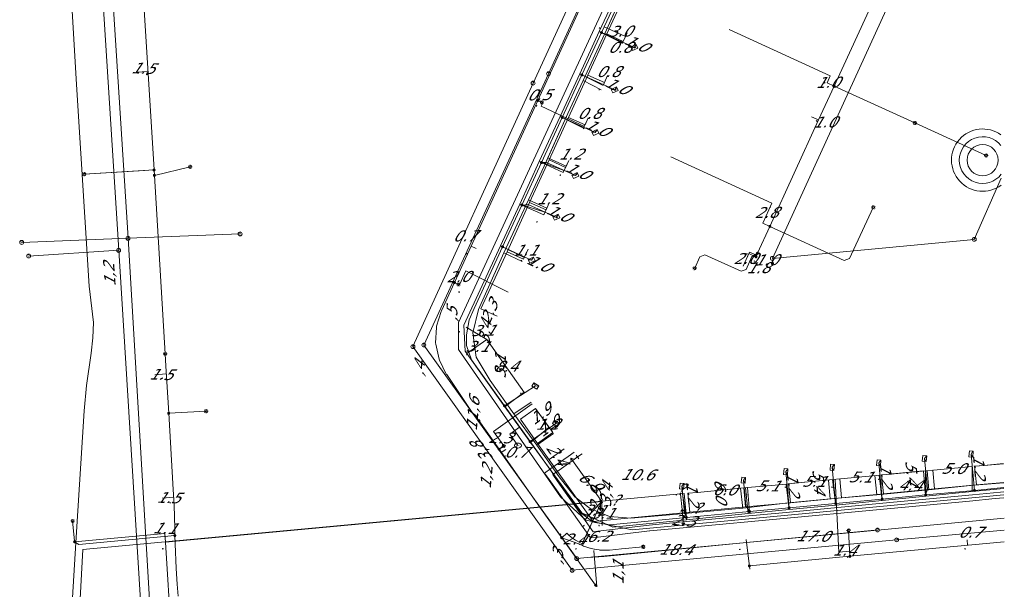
# Model space of a CAD drawing. Header units: metres. Extents: x 124576 to 133557, y 395865 to 402386.
# Tile 174 of 256: x 126552 to 126678, y 400227 to 400300. Entities that reach past the tile are written whole.
import ezdxf
from ezdxf.enums import TextEntityAlignment as Align

# ---------------------------------------------------------------- set-up
doc = ezdxf.new("R2010")
doc.units = ezdxf.units.M
doc.header["$MEASUREMENT"] = 0
for name, color, linetype, lineweight, true_color in [('LG_Datatransport_KPN_BV', 3, 'Continuous', 13, 0x00ff00), ('LG_Datatransport_Reggefiber_Operator_BV', 3, 'Continuous', 13, 0x00ff00), ('LG_Datatransport_Ziggo_BV', 3, 'Continuous', 13, 0x00ff00), ('LG_Laag_Spanning_Enexis_Netbeheer_BV', 7, 'Continuous', 13, 0x960000), ('LG_Riool_Vrij_Verval_Gemeente_Tilburg_Ruimtelijke_Uitvoering', 7, 'Continuous', 13, 0xca00a0), ('LG_unet-4_Brabant_Water', 5, 'Continuous', 13, 0x0000ff), ('LG_warmte_Ennatuurlijk_BV', 7, 'Continuous', 13, 0x008080), ('MV_Datatransport_lijn', 3, 'Continuous', 0, 0x00ff00), ('MV_warmte_lijn', 7, 'Continuous', 0, 0x008080)]:
    doc.layers.add(name, color=color, linetype=linetype, lineweight=lineweight, true_color=true_color)
for name, color, linetype, lineweight in [('LG_Laag_Spanning_P_Enexis_Netbeheer_BV', 7, 'Continuous', 0), ('LG_Laag_Spanning_P_Gemeente_Tilburg_Ruimtelijke_Uitvoering', 7, 'Continuous', 0), ('LG_overig_P_Gemeente_Tilburg_Ruimtelijke_Uitvoering', 7, 'Continuous', 0), ('LG_Riool_Vrij_Verval_P_Gemeente_Tilburg_Ruimtelijke_Uitvoering', 7, 'Continuous', 0), ('LG_unet-4_P_Brabant_Water', 7, 'Continuous', 0), ('MV_Datatransport', 7, 'Continuous', 0), ('MV_Laag_Spanning', 7, 'Continuous', 0), ('MV_Laag_Spanning_lijn', 7, 'Continuous', 0), ('MV_Laag_Spanning_pijl', 7, 'Continuous', 0), ('MV_unet-4', 7, 'Continuous', 0), ('MV_warmte', 7, 'Continuous', 0)]:
    doc.layers.add(name, color=color, linetype=linetype, lineweight=lineweight)
doc.styles.add('Klic_Annotatie', font='verdanai.ttf', dxfattribs={"oblique": 20, "height": 1.4})
doc.styles.add('Style-Arial', font='arial.ttf')

# ---------------------------------------------------------------- blocks, each defined once
blk = doc.blocks.new('Mof')
at = {"layer": 'LG_Laag_Spanning_P_Enexis_Netbeheer_BV'}
h = blk.add_hatch(color=256, dxfattribs=at)
edge = h.paths.add_edge_path()
edge.add_arc((0, 0), 2, 0, 360)
blk = doc.blocks.new('DeliveryPoint')
at = {"layer": 'LG_Laag_Spanning_P_Enexis_Netbeheer_BV', "flags": 128}
blk.add_lwpolyline([(-3.7, -2.5), (3.8, -2.5), (3.8, 2.5), (-3.7, 2.5), (-3.7, -2.5)], close=True, dxfattribs=at)
blk.add_lwpolyline([(-3.7, 2.5), (-3.7, 2.2), (0, 0), (3.8, 2.2)], dxfattribs=at)
blk = doc.blocks.new('Streetlight')
at = {"layer": 'LG_Laag_Spanning_P_Enexis_Netbeheer_BV'}
for p, q in [((-1.8, 1.8), (-1.1, 1.1)), ((0, 2.5), (0, 1.5)), ((1.8, 1.8), (1.1, 1.1)), ((-1.1, -1.1), (-1.8, -1.8)), ((0, -1.5), (0, -2.5)), ((1.1, -1.1), (1.8, -1.8))]:
    blk.add_line(p, q, dxfattribs=at)
at = {"layer": 'LG_Laag_Spanning_P_Enexis_Netbeheer_BV', "flags": 128}
for points in [[(-2.5, 0), (-1.5, 0)], [(1.5, 0), (2.5, 0)]]:
    blk.add_lwpolyline(points, dxfattribs=at)
at = {"layer": 'LG_Laag_Spanning_P_Enexis_Netbeheer_BV'}
blk.add_circle((0, 0), 1.5, dxfattribs=at)
blk = doc.blocks.new('m_pijl')
at = {"layer": 'MV_Laag_Spanning_pijl'}
blk.add_hatch(color=7, dxfattribs=at).paths.add_polyline_path([(-1, -0.3), (-1, 0), (-1, 0.3), (0, 0)])
at = {"layer": 'MV_Laag_Spanning_pijl', "flags": 128}
blk.add_lwpolyline([(-1, 0), (-1, 0.3), (0, 0), (-1, -0.3), (-1, 0)], close=True, dxfattribs=at)
blk = doc.blocks.new('FireHydrant')
at = {"layer": 'LG_unet-4_P_Brabant_Water'}
blk.add_ellipse((0, 0), major_axis=(4.45, 0), ratio=0.727642, dxfattribs=at)
at = {"layer": 'LG_unet-4_P_Brabant_Water', "style": 'Style-Arial'}
blk.add_text('BK', height=2.5, dxfattribs=at).set_placement((0, 0), align=Align.MIDDLE_CENTER)
blk = doc.blocks.new('Afsluiter_2')
at = {"layer": 'LG_unet-4_P_Brabant_Water'}
blk.add_line((0, -2.5), (0, 2.5), dxfattribs=at)
blk.add_solid([(-0.25, 2.5), (0.25, 2.5), (-0.25, -2.5), (0.25, -2.5)], dxfattribs=at)
blk = doc.blocks.new('Onbekend_2')
at = {"layer": 'LG_Riool_Vrij_Verval_P_Gemeente_Tilburg_Ruimtelijke_Uitvoering'}
blk.add_hatch(color=256, dxfattribs=at).paths.add_polyline_path([(-0.3, -1.1, -0.262633), (0.2, 0.2), (0.6, 0.5, 0.379827), (0.7, 1.3), (0.7, 1.3, 0.228508), (0, 1.5), (0, 1.5, 0.459053), (-0.8, 0.8), (-1.3, 0.9, -0.414214), (-0.1, 2, -0.243799), (1.1, 1.5, -0.379827), (0.9, 0.1), (0.5, -0.2, 0.262633), (0.2, -1.1), (-0.2, -1.1)])
blk.add_circle((0, 0), 2.5, dxfattribs=at)
at = {"layer": 'LG_Riool_Vrij_Verval_P_Gemeente_Tilburg_Ruimtelijke_Uitvoering', "extrusion": (0, 0, -1)}
blk.add_solid([(0.3, -2.1), (-0.2, -2.1), (0.3, -1.5), (-0.2, -1.5)], dxfattribs=at)
blk = doc.blocks.new('Onbekend_1')
at = {"layer": 'LG_overig_P_Gemeente_Tilburg_Ruimtelijke_Uitvoering'}
blk.add_hatch(color=256, dxfattribs=at).paths.add_polyline_path([(-0.3, -1.1, -0.262633), (0.2, 0.2), (0.6, 0.5, 0.379827), (0.7, 1.3), (0.7, 1.3, 0.228508), (0, 1.5), (0, 1.5, 0.459053), (-0.8, 0.8), (-1.3, 0.9, -0.414214), (-0.1, 2, -0.243799), (1.1, 1.5, -0.379827), (0.9, 0.1), (0.5, -0.2, 0.262633), (0.2, -1.1), (-0.2, -1.1)])
blk.add_circle((0, 0), 2.5, dxfattribs=at)
at = {"layer": 'LG_overig_P_Gemeente_Tilburg_Ruimtelijke_Uitvoering', "extrusion": (0, 0, -1)}
blk.add_solid([(0.3, -2.1), (-0.2, -2.1), (0.3, -1.5), (-0.2, -1.5)], dxfattribs=at)

msp = doc.modelspace()

# ---------------------------------------------------------------- linework, layer by layer
at = {"layer": 'LG_Datatransport_KPN_BV', "flags": 128}
for points in [[(126558.09, 400220.87), (126558.84, 400233.57), (126559.87, 400249.8), (126560.19, 400253.04), (126560.8, 400257.22), (126560.98, 400259.19), (126561.07, 400261.14), (126560.54, 400265.8), (126558.91, 400291.71), (126556.51, 400332.52), (126552.29, 400401.55)], [(126677.98, 400239), (126630.25, 400234.53), (126624.32, 400235.77), (126621.06, 400238.76), (126607.96, 400257.67), (126607.96, 400261.15), (126635.6, 400321.02), (126635.25, 400329.67), (126622.76, 400347.24)]]:
    msp.add_lwpolyline(points, dxfattribs=at)
at = {"layer": 'LG_Datatransport_Reggefiber_Operator_BV'}
for p, q in [((126626.73, 400298.25), (126628.89, 400303.01)), ((126623.96, 400292.24), (126626.73, 400298.25)), ((126626.73, 400298.25), (126629.01, 400297.06)), ((126622, 400287.97), (126623.96, 400292.24)), ((126623.96, 400292.24), (126626.26, 400291.04)), ((126619.42, 400282.29), (126622, 400287.97)), ((126618.95, 400281.24), (126619.42, 400282.29)), ((126619.42, 400282.29), (126621.76, 400281.22)), ((126616.94, 400276.91), (126618.95, 400281.24)), ((126613.77, 400270.08), (126616.94, 400276.91)), ((126616.94, 400276.91), (126619.29, 400275.82)), ((126613.77, 400270.08), (126616.14, 400268.97)), ((126615.06, 400249.41), (126617.28, 400250.92)), ((126617.28, 400250.92), (126617.3, 400250.9)), ((126615.06, 400249.41), (126617.99, 400245.4)), ((126617.99, 400245.4), (126620.14, 400246.87)), ((126668.14, 400242.1), (126668.36, 400239.67)), ((126655.48, 400240.91), (126655.69, 400238.49)), ((126661.4, 400241.5), (126661.43, 400241.48)), ((126661.43, 400241.48), (126661.65, 400239)), ((126673.71, 400240.19), (126677.97, 400240.55)), ((126644.16, 400239.85), (126644.44, 400237.31)), ((126655.69, 400238.49), (126661.65, 400239)), ((126661.65, 400239), (126668.36, 400239.67)), ((126668.36, 400239.67), (126673.71, 400240.19)), ((126644.44, 400237.31), (126650.32, 400238)), ((126650.32, 400238), (126655.69, 400238.49)), ((126635.6, 400236.5), (126635.6, 400236.48)), ((126635.6, 400236.48), (126635.62, 400236.48)), ((126635.62, 400236.48), (126644.44, 400237.31))]:
    msp.add_line(p, q, dxfattribs=at)
at = {"layer": 'LG_Datatransport_Reggefiber_Operator_BV', "flags": 128}
for points in [[(126628.89, 400303.01), (126626.73, 400298.25), (126623.96, 400292.24), (126622, 400287.97), (126618.95, 400281.24), (126616.94, 400276.91), (126613.77, 400270.08), (126610.52, 400262.8), (126609.8, 400259.82), (126610.23, 400256.7), (126612.01, 400253.7), (126615.06, 400249.41), (126617.99, 400245.4), (126620.87, 400241.33), (126622.9, 400238.74), (126624.84, 400237.24), (126627.33, 400236.24), (126630.07, 400236.02), (126635.62, 400236.48), (126644.44, 400237.31), (126650.32, 400238), (126655.69, 400238.49), (126661.65, 400239), (126668.36, 400239.67), (126673.71, 400240.19), (126677.97, 400240.55)], [(126613.77, 400270.08), (126610.52, 400262.8), (126609.8, 400259.82), (126610.23, 400256.7), (126612.01, 400253.7), (126615.06, 400249.41)], [(126617.99, 400245.4), (126620.87, 400241.33), (126622.9, 400238.74), (126624.84, 400237.24), (126627.33, 400236.24), (126630.07, 400236.02), (126635.6, 400236.48)]]:
    msp.add_lwpolyline(points, dxfattribs=at)
at = {"layer": 'LG_Datatransport_Ziggo_BV'}
for p, q in [((126626.99, 400298.2), (126629.57, 400303.84)), ((126624.57, 400292.93), (126626.99, 400298.2)), ((126629.1, 400297.23), (126626.99, 400298.2)), ((126622.08, 400287.48), (126624.57, 400292.93)), ((126626.68, 400291.97), (126624.57, 400292.93)), ((126619.58, 400282.02), (126622.08, 400287.48)), ((126624.2, 400286.51), (126622.08, 400287.48)), ((126617.08, 400276.57), (126619.58, 400282.02)), ((126621.68, 400281.06), (126619.58, 400282.02)), ((126619.19, 400275.6), (126617.08, 400276.57)), ((126620.05, 400247.01), (126618.1, 400245.62)), ((126662.27, 400241.56), (126662.51, 400239.14)), ((126668.85, 400242.17), (126669.08, 400239.76)), ((126674.22, 400242.68), (126674.45, 400240.28)), ((126650.34, 400240.42), (126650.57, 400238)), ((126656.91, 400241.05), (126657.14, 400238.62)), ((126674.45, 400240.28), (126669.08, 400239.76)), ((126677.97, 400240.61), (126674.45, 400240.28)), ((126637.42, 400239.21), (126637.65, 400236.77)), ((126644.59, 400239.9), (126644.82, 400237.45)), ((126662.51, 400239.14), (126657.14, 400238.62)), ((126669.08, 400239.76), (126662.51, 400239.14)), ((126650.57, 400238), (126644.82, 400237.45)), ((126657.14, 400238.62), (126650.57, 400238)), ((126644.82, 400237.45), (126637.65, 400236.77))]:
    msp.add_line(p, q, dxfattribs=at)
at = {"layer": 'LG_Datatransport_Ziggo_BV', "flags": 128}
for points in [[(126616.28, 400269.27), (126614.18, 400270.23), (126617.08, 400276.57), (126619.58, 400282.02), (126622.08, 400287.48), (126624.57, 400292.93), (126626.99, 400298.2), (126629.57, 400303.84), (126632.07, 400309.3), (126634.56, 400314.75), (126637.06, 400320.2), (126638.49, 400323.33), (126638.95, 400323.12)], [(126619.19, 400275.6), (126617.08, 400276.57), (126619.58, 400282.02), (126622.08, 400287.48), (126624.57, 400292.93), (126626.99, 400298.2), (126629.57, 400303.84), (126632.07, 400309.3), (126634.56, 400314.75), (126637.06, 400320.2), (126638.49, 400323.33), (126638.95, 400323.12)], [(126621.68, 400281.06), (126619.58, 400282.02), (126622.08, 400287.48), (126624.57, 400292.93), (126626.99, 400298.2), (126629.57, 400303.84), (126632.07, 400309.3), (126634.56, 400314.75), (126637.06, 400320.2), (126638.49, 400323.33), (126638.95, 400323.12)], [(126624.2, 400286.51), (126622.08, 400287.48), (126624.57, 400292.93), (126626.99, 400298.2), (126629.57, 400303.84), (126632.07, 400309.3), (126634.56, 400314.75), (126637.06, 400320.2), (126638.49, 400323.33), (126638.95, 400323.12)], [(126626.68, 400291.97), (126624.57, 400292.93), (126626.99, 400298.2), (126629.57, 400303.84), (126632.07, 400309.3), (126634.56, 400314.75), (126637.06, 400320.2), (126638.49, 400323.33), (126638.95, 400323.12)], [(126629.1, 400297.23), (126626.99, 400298.2), (126629.57, 400303.84), (126632.07, 400309.3), (126634.56, 400314.75), (126637.06, 400320.2), (126638.49, 400323.33), (126638.95, 400323.12)], [(126616.28, 400269.27), (126614.18, 400270.23), (126617.08, 400276.57)], [(126617.86, 400250.11), (126615.9, 400248.72), (126618.1, 400245.62)], [(126617.86, 400250.11), (126615.9, 400248.72), (126618.1, 400245.62), (126625.23, 400235.58), (126637.65, 400236.77), (126644.82, 400237.45), (126650.57, 400238), (126657.14, 400238.62), (126662.51, 400239.14), (126669.08, 400239.76), (126674.45, 400240.28), (126677.97, 400240.61)], [(126620.05, 400247.01), (126618.1, 400245.62), (126625.23, 400235.58), (126637.65, 400236.77), (126644.82, 400237.45), (126650.57, 400238), (126657.14, 400238.62), (126662.51, 400239.14), (126669.08, 400239.76), (126674.45, 400240.28), (126677.97, 400240.61)], [(126637.65, 400236.77), (126625.23, 400235.58), (126618.1, 400245.62)], [(126662.27, 400241.56), (126662.51, 400239.14), (126669.08, 400239.76), (126674.45, 400240.28), (126677.97, 400240.61)], [(126668.85, 400242.17), (126669.08, 400239.76), (126674.45, 400240.28), (126677.97, 400240.61)], [(126674.22, 400242.68), (126674.45, 400240.28), (126677.97, 400240.61)], [(126637.42, 400239.21), (126637.65, 400236.77), (126644.82, 400237.45), (126650.57, 400238), (126657.14, 400238.62), (126662.51, 400239.14), (126669.08, 400239.76), (126674.45, 400240.28), (126677.97, 400240.61)], [(126644.59, 400239.9), (126644.82, 400237.45), (126650.57, 400238), (126657.14, 400238.62), (126662.51, 400239.14), (126669.08, 400239.76), (126674.45, 400240.28), (126677.97, 400240.61)], [(126650.34, 400240.42), (126650.57, 400238), (126657.14, 400238.62), (126662.51, 400239.14), (126669.08, 400239.76), (126674.45, 400240.28), (126677.97, 400240.61)], [(126656.91, 400241.05), (126657.14, 400238.62), (126662.51, 400239.14), (126669.08, 400239.76), (126674.45, 400240.28), (126677.97, 400240.61)]]:
    msp.add_lwpolyline(points, dxfattribs=at)
at = {"layer": 'LG_Laag_Spanning_Enexis_Netbeheer_BV'}
for p, q in [((126626.32, 400298.38), (126630.51, 400296.46)), ((126623.8, 400292.94), (126628.01, 400291.01)), ((126656.18, 400291.5), (126666.54, 400286.77)), ((126656.18, 400291.5), (126666.54, 400286.77)), ((126618.13, 400289.66), (126618.65, 400289.42)), ((126621.28, 400287.48), (126625.52, 400285.54)), ((126666.54, 400286.77), (126675.7, 400282.58)), ((126666.54, 400286.77), (126675.7, 400282.58)), ((126568.86, 400280.73), (126559.9, 400280.19)), ((126568.9, 400280.04), (126573.49, 400281.13)), ((126560.62, 400280.23), (126567.65, 400280.66)), ((126613.61, 400270.87), (126617.33, 400269.16)), ((126607.43, 400266.28), (126607.94, 400266.03)), ((126613.86, 400250.44), (126617.82, 400252.99)), ((126570.74, 400249.48), (126575.54, 400249.76)), ((126617.15, 400245.84), (126620.45, 400248.17)), ((126613.16, 400244.86), (126613.76, 400245.28)), ((126674.2, 400239.58), (126673.76, 400244.25)), ((126662.35, 400238.46), (126661.91, 400243.13)), ((126650.4, 400237.34), (126649.97, 400241.99)), ((126656.38, 400237.9), (126655.94, 400242.55)), ((126658.21, 400231.11), (126658.04, 400234.42))]:
    msp.add_line(p, q, dxfattribs=at)
at = {"layer": 'LG_Laag_Spanning_Enexis_Netbeheer_BV', "flags": 128}
for points in [[(126656.18, 400291.5), (126664.3, 400309.24), (126666.74, 400314.58), (126666.45, 400315.38), (126666.09, 400315.54), (126663.99, 400316.49), (126661.96, 400317.42), (126661.01, 400318.84), (126660.72, 400327.72)], [(126656.18, 400291.5), (126664.3, 400309.24), (126666.74, 400314.58), (126666.45, 400315.38), (126666.09, 400315.54), (126663.99, 400316.49), (126661.96, 400317.42), (126661.01, 400318.84), (126660.72, 400327.72)], [(126626.97, 400308.97), (126618.13, 400289.66), (126609.56, 400270.94), (126607.43, 400266.28), (126605.76, 400262.64), (126605.73, 400262.57), (126605.14, 400260.67), (126605.11, 400260.52), (126605.02, 400258.54), (126605.04, 400258.38), (126605.45, 400256.44), (126605.5, 400256.29), (126606.39, 400254.51), (126606.44, 400254.45), (126609.81, 400249.45), (126610.57, 400248.54)], [(126626.97, 400308.97), (126618.13, 400289.66), (126609.56, 400270.94), (126607.43, 400266.28), (126605.76, 400262.64), (126605.73, 400262.57), (126605.14, 400260.67), (126605.11, 400260.52), (126605.02, 400258.54), (126605.04, 400258.38), (126605.45, 400256.44), (126605.5, 400256.29), (126606.39, 400254.51), (126606.44, 400254.45), (126609.81, 400249.45), (126610.57, 400248.54)], [(126677.98, 400239.94), (126674.2, 400239.58), (126667.93, 400238.99), (126662.35, 400238.46), (126656.38, 400237.9), (126650.4, 400237.34), (126645.33, 400236.86), (126637.21, 400236.1), (126627.39, 400235.17), (126625.46, 400235.44), (126625.2, 400235.54), (126623.68, 400236.71), (126617.15, 400245.84), (126613.86, 400250.44), (126609.62, 400256.36), (126609, 400258.18), (126608.96, 400259.56), (126609.31, 400261.48), (126609.96, 400262.96), (126613.61, 400270.87), (126616.09, 400276.23), (126618.6, 400281.68), (126621.28, 400287.48), (126623.8, 400292.94), (126626.32, 400298.38), (126626.65, 400299.11), (126628.92, 400304.01)], [(126677.98, 400239.94), (126674.2, 400239.58), (126667.93, 400238.99), (126662.35, 400238.46), (126656.38, 400237.9), (126650.4, 400237.34), (126645.33, 400236.86), (126637.21, 400236.1), (126627.39, 400235.17), (126625.46, 400235.44), (126625.2, 400235.54), (126623.68, 400236.71), (126617.15, 400245.84), (126613.86, 400250.44), (126609.62, 400256.36), (126609, 400258.18), (126608.96, 400259.56), (126609.31, 400261.48), (126609.96, 400262.96), (126613.61, 400270.87), (126616.09, 400276.23), (126618.6, 400281.68), (126621.28, 400287.48), (126623.8, 400292.94), (126626.32, 400298.38), (126626.65, 400299.11), (126628.92, 400304.01)], [(126570.29, 400257.11), (126568.9, 400280.04), (126568.86, 400280.73), (126567.48, 400303.42)], [(126570.29, 400257.11), (126568.9, 400280.04), (126568.86, 400280.73), (126567.48, 400303.42)], [(126646.15, 400269.59), (126646.23, 400269.77), (126646.28, 400269.87), (126646.35, 400270.04), (126647.94, 400273.49), (126654.19, 400287.16), (126656.18, 400291.5)], [(126646.15, 400269.59), (126646.23, 400269.77), (126646.28, 400269.87), (126646.35, 400270.04), (126647.94, 400273.49), (126654.19, 400287.16), (126656.18, 400291.5)], [(126618.6, 400281.68), (126619.25, 400281.71), (126622.96, 400280.01)], [(126616.09, 400276.23), (126616.9, 400276.3), (126620.51, 400274.65)], [(126647.94, 400273.49), (126657.48, 400269.12), (126658.15, 400269.37), (126661.21, 400275.93)], [(126646.35, 400270.04), (126645.62, 400269.62), (126644.9, 400267.97), (126644.24, 400267.72), (126639.6, 400269.84), (126638.94, 400269.59), (126638.29, 400268.12)], [(126571.96, 400225.99), (126571.84, 400227.53), (126571.71, 400229.53), (126571.57, 400232.7), (126571.53, 400233.77), (126571.51, 400234.7), (126571.43, 400237.7), (126571.3, 400239.69), (126570.74, 400249.48), (126570.5, 400253.53), (126570.39, 400255.52), (126570.29, 400257.11)], [(126571.96, 400225.99), (126571.84, 400227.53), (126571.71, 400229.53), (126571.57, 400232.7), (126571.53, 400233.77), (126571.51, 400234.7), (126571.43, 400237.7), (126571.3, 400239.69), (126570.74, 400249.48), (126570.5, 400253.53), (126570.39, 400255.52), (126570.29, 400257.11)], [(126610.57, 400248.54), (126613.16, 400244.86), (126618.4, 400237.42), (126619.56, 400235.79), (126621.2, 400233.5), (126625.56, 400227.41)], [(126610.57, 400248.54), (126613.16, 400244.86), (126618.4, 400237.42), (126619.56, 400235.79), (126621.2, 400233.5), (126625.56, 400227.41)], [(126667.93, 400238.99), (126668.16, 400239.75), (126667.79, 400243.68)], [(126645.33, 400236.86), (126644.85, 400237.6), (126644.54, 400240.89)], [(126637.21, 400236.1), (126636.95, 400236.7), (126636.62, 400240.13)], [(126558.66, 400232.97), (126558.65, 400233.07), (126558.41, 400235.65)], [(126571.53, 400233.77), (126559.19, 400232.62), (126558.66, 400232.97)], [(126621.2, 400233.5), (126623.4, 400232.7), (126623.52, 400232.65), (126623.64, 400232.6), (126623.88, 400232.49), (126624.02, 400232.43), (126624.41, 400232.28), (126624.8, 400232.16), (126624.86, 400232.14), (126625.38, 400232.02), (126625.41, 400232.02), (126626.01, 400231.93), (126626.12, 400231.92), (126626.68, 400231.89), (126627.24, 400231.91), (126627.36, 400231.92), (126628.15, 400231.99), (126628.9, 400232.06), (126631.67, 400232.33)], [(126645.3, 400229.88), (126658.21, 400231.11), (126678.03, 400232.99)], [(126645.3, 400229.88), (126658.21, 400231.11), (126678.03, 400232.99)]]:
    msp.add_lwpolyline(points, dxfattribs=at)
at = {"layer": 'LG_Laag_Spanning_P_Gemeente_Tilburg_Ruimtelijke_Uitvoering'}
msp.add_circle((126675.25, 400282), 2, dxfattribs=at)
for radius, start, end in [(4, 54.191, 306.7792), (3, 38.3705, 322.5996)]:
    msp.add_arc((126675.25, 400282), radius, start, end, dxfattribs=at)
at = {"layer": 'LG_Riool_Vrij_Verval_Gemeente_Tilburg_Ruimtelijke_Uitvoering'}
for p, q in [((126565.52, 400271.96), (126561.86, 400329.93)), ((126564.32, 400270.42), (126560.71, 400328.36)), ((126632.96, 400325.57), (126617.53, 400291.89)), ((126634.43, 400325.66), (126619.51, 400293.09)), ((126671.77, 400320.73), (126648.25, 400269.38)), ((126603.5, 400258.25), (126619.51, 400293.09)), ((126602.1, 400258.04), (126617.53, 400291.89)), ((126677.64, 400279.68), (126674.17, 400271.82)), ((126551.86, 400271.43), (126565.52, 400271.96)), ((126579.91, 400272.52), (126565.52, 400271.96)), ((126569.15, 400211.12), (126565.52, 400271.96)), ((126674.17, 400271.82), (126648.25, 400269.38)), ((126552.76, 400269.68), (126564.32, 400270.42)), ((126568.11, 400209.28), (126564.32, 400270.42)), ((126622.55, 400229.32), (126602.1, 400258.04)), ((126623.14, 400230.82), (126603.5, 400258.25)), ((126678.01, 400236.03), (126661.75, 400234.49)), ((126661.75, 400234.49), (126623.14, 400230.82)), ((126678.02, 400234.45), (126664.2, 400233.23)), ((126664.2, 400233.23), (126622.55, 400229.32))]:
    msp.add_line(p, q, dxfattribs=at)
at = {"layer": 'LG_unet-4_Brabant_Water'}
for p, q in [((126629, 400297.04), (126626.03, 400298.51)), ((126626.51, 400291.58), (126623.52, 400293.06)), ((126624.02, 400286.12), (126621.01, 400287.61)), ((126621.51, 400280.67), (126618.33, 400281.8)), ((126619.05, 400275.31), (126615.81, 400276.35)), ((126616.38, 400269.49), (126613.34, 400270.99)), ((126616.37, 400252.19), (126613.9, 400250.31)), ((126619.57, 400247.67), (126617.2, 400245.73)), ((126614.88, 400246.31), (126615.59, 400245.34)), ((126661.96, 400241.52), (126662.36, 400238.29)), ((126667.93, 400242.08), (126667.94, 400238.84)), ((126673.9, 400242.65), (126673.91, 400239.43)), ((126650.01, 400240.38), (126650.42, 400237.11)), ((126655.98, 400240.96), (126656.39, 400237.7)), ((126636.71, 400239.13), (126637.22, 400235.8)), ((126644.82, 400239.91), (126645.15, 400236.59))]:
    msp.add_line(p, q, dxfattribs=at)
at = {"layer": 'LG_unet-4_Brabant_Water', "flags": 128}
for points in [[(126615.77, 400247.69), (126613.9, 400250.31), (126608.8, 400257.46), (126608.8, 400257.47), (126608.64, 400260.79), (126613.34, 400270.99), (126615.81, 400276.35), (126618.33, 400281.8), (126621.01, 400287.61), (126623.52, 400293.06), (126626.03, 400298.51), (126628.63, 400304.14), (126630.93, 400309.13), (126633.44, 400314.58), (126635.95, 400320.02), (126638, 400324.46)], [(126614.88, 400246.31), (126614.54, 400246.79), (126615.77, 400247.69)], [(126677.98, 400239.83), (126673.91, 400239.43), (126667.94, 400238.84), (126662.36, 400238.29), (126656.39, 400237.7), (126650.42, 400237.11), (126645.15, 400236.59), (126637.22, 400235.8), (126627.77, 400234.87), (126623.78, 400236.7), (126617.2, 400245.73), (126615.77, 400247.69)]]:
    msp.add_lwpolyline(points, dxfattribs=at)
at = {"layer": 'LG_warmte_Ennatuurlijk_BV'}
for p, q in [((126623.42, 400243.64), (126623.08, 400244.12)), ((126623.42, 400243.64), (126623.08, 400244.12)), ((126623.42, 400243.64), (126623.08, 400244.12)), ((126623.42, 400243.64), (126623.08, 400244.12)), ((126623.42, 400243.64), (126623.08, 400244.12)), ((126623.42, 400243.64), (126623.08, 400244.12)), ((126623.42, 400243.64), (126623.08, 400244.12)), ((126623.42, 400243.64), (126623.08, 400244.12)), ((126623.42, 400243.64), (126623.08, 400244.12)), ((126623.42, 400243.64), (126623.08, 400244.12)), ((126623.42, 400243.64), (126623.08, 400244.12)), ((126623.42, 400243.64), (126623.08, 400244.12)), ((126623.42, 400243.64), (126623.08, 400244.12)), ((126623.82, 400244.28), (126623.25, 400243.88)), ((126623.82, 400244.28), (126623.25, 400243.88)), ((126623.82, 400244.28), (126623.25, 400243.88)), ((126623.82, 400244.28), (126623.25, 400243.88)), ((126623.82, 400244.28), (126623.25, 400243.88)), ((126623.82, 400244.28), (126623.25, 400243.88)), ((126623.82, 400244.28), (126623.25, 400243.88)), ((126623.82, 400244.28), (126623.25, 400243.88)), ((126623.82, 400244.28), (126623.25, 400243.88)), ((126623.82, 400244.28), (126623.25, 400243.88)), ((126623.82, 400244.28), (126623.25, 400243.88)), ((126623.82, 400244.28), (126623.25, 400243.88)), ((126623.82, 400244.28), (126623.25, 400243.88))]:
    msp.add_line(p, q, dxfattribs=at)
at = {"layer": 'LG_warmte_Ennatuurlijk_BV', "flags": 128}
for points in [[(126619.58, 400240.97), (126619, 400241.79), (126619.82, 400242.37), (126622.03, 400243.93), (126622.82, 400244.49)], [(126620.62, 400240.8), (126620.05, 400241.61), (126620.87, 400242.19), (126622.83, 400243.59), (126623.25, 400243.88)], [(126677.99, 400238.62), (126676.87, 400238.52), (126673.58, 400238.21), (126661.63, 400237.09), (126649.69, 400235.98), (126637.74, 400234.86), (126632.52, 400234.37), (126632.49, 400234.37), (126625.88, 400233.59), (126624.89, 400233.47), (126619.58, 400240.97)], [(126677.98, 400239.38), (126677.54, 400239.34), (126673.93, 400239), (126661.98, 400237.88), (126650.04, 400236.76), (126638.09, 400235.65), (126632.45, 400235.12), (126632.44, 400235.12), (126626.24, 400234.39), (126625.24, 400234.27), (126620.62, 400240.8)]]:
    msp.add_lwpolyline(points, dxfattribs=at)
at = {"layer": 'MV_Datatransport_lijn'}
for p, q in [((126629.59, 400298.33), (126629.18, 400297.42)), ((126627.1, 400292.87), (126626.68, 400291.97)), ((126624.62, 400287.41), (126624.2, 400286.51)), ((126622.11, 400281.96), (126621.68, 400281.06)), ((126619.61, 400276.51), (126619.19, 400275.6)), ((126610.82, 400262.89), (126614.18, 400270.23)), ((126616.7, 400270.18), (126616.28, 400269.27)), ((126612.92, 400261.95), (126610.82, 400262.89)), ((126618.97, 400248.57), (126617.86, 400250.11)), ((126618.95, 400248.56), (126620.05, 400247.01)), ((126621.54, 400244.92), (126619.59, 400243.53)), ((126675.42, 400242.79), (126674.22, 400242.68)), ((126675.42, 400242.79), (126677.95, 400243.02)), ((126663.47, 400241.67), (126662.27, 400241.56)), ((126663.47, 400241.67), (126668.85, 400242.17)), ((126651.53, 400240.54), (126650.34, 400240.42)), ((126651.53, 400240.54), (126656.91, 400241.05)), ((126638.62, 400239.32), (126637.42, 400239.21)), ((126638.62, 400239.32), (126644.59, 400239.9))]:
    msp.add_line(p, q, dxfattribs=at)
at = {"layer": 'MV_Laag_Spanning_lijn'}
for p, q in [((126655.68, 400292.82), (126642.7, 400298.77)), ((126655.27, 400291.92), (126656.18, 400291.5)), ((126618.77, 400289.37), (126618.13, 400289.66)), ((126624.11, 400286.33), (126618.56, 400288.91)), ((126648.19, 400276.46), (126635.21, 400282.4)), ((126621.38, 400280.4), (126618.6, 400281.68)), ((126618.89, 400274.95), (126616.09, 400276.23)), ((126647.94, 400273.49), (126647.03, 400273.91)), ((126645.32, 400270.19), (126646.23, 400269.77)), ((126614.33, 400265.03), (126608.89, 400267.79)), ((126608.07, 400265.99), (126607.43, 400266.28)), ((126617.43, 400250.7), (126612.43, 400247.16)), ((126613.76, 400245.29), (126613.22, 400244.91)), ((126667.64, 400242.05), (126667.93, 400238.99)), ((126656.3, 400240.99), (126656.79, 400231.64)), ((126636.91, 400239.16), (126637.21, 400236.1)), ((126645.04, 400239.93), (126645.33, 400236.86)), ((126559.73, 400231.97), (126626.36, 400238.18)), ((126570.32, 400232.95), (126626.36, 400238.17)), ((126623.84, 400232.72), (126626.36, 400238.17)), ((126570.25, 400234.05), (126558.66, 400232.97)), ((126621.86, 400234.09), (126621.2, 400233.5)), ((126644.89, 400233.27), (126645.35, 400229.46)), ((126625.72, 400227.19), (126625.34, 400231.85)), ((126658.18, 400231.77), (126658.21, 400231.11))]:
    msp.add_line(p, q, dxfattribs=at)
at = {"layer": 'MV_Laag_Spanning_pijl'}
for p, q in [((126629.38, 400297.86), (126626.65, 400299.11)), ((126629.38, 400297.86), (126629.05, 400297.13)), ((126566.57, 400293.31), (126568.07, 400293.4)), ((126626.88, 400292.41), (126626.55, 400291.68)), ((126655.27, 400291.92), (126655.68, 400292.82)), ((126618.56, 400288.91), (126618.77, 400289.37)), ((126653.28, 400287.57), (126654.19, 400287.16)), ((126624.4, 400286.94), (126624.06, 400286.21)), ((126621.89, 400281.49), (126621.38, 400280.41)), ((126619.39, 400276.04), (126618.89, 400274.95)), ((126647.03, 400273.91), (126648.19, 400276.46)), ((126610.2, 400270.65), (126609.56, 400270.94)), ((126616.88, 400270.58), (126616.42, 400269.58)), ((126644.49, 400268.37), (126645.32, 400270.19)), ((126644.49, 400268.37), (126645.24, 400270.01)), ((126645.24, 400270.01), (126646.15, 400269.59)), ((126608.89, 400267.79), (126608.07, 400265.99)), ((126611.57, 400258.96), (126608.92, 400260.56)), ((126611.57, 400258.96), (126609.04, 400257.18)), ((126611.57, 400258.96), (126616.42, 400252.09)), ((126568.95, 400254.43), (126570.45, 400254.53)), ((126618.94, 400248.57), (126619.63, 400247.59)), ((126612.43, 400247.16), (126613.76, 400245.29)), ((126613.45, 400244.44), (126614.02, 400244.84)), ((126674.9, 400242.74), (126677.95, 400243.01)), ((126656.99, 400241.05), (126662.06, 400241.54)), ((126663.24, 400241.65), (126667.63, 400242.08)), ((126668.93, 400242.17), (126673.91, 400242.63)), ((126645.04, 400239.93), (126650.12, 400240.39)), ((126651.01, 400240.49), (126656.09, 400240.99)), ((126626.36, 400238.18), (126636.91, 400239.18)), ((126639.07, 400239.36), (126645.04, 400239.94)), ((126569.91, 400238.6), (126571.4, 400238.69)), ((126626.36, 400238.18), (126623.74, 400232.55)), ((126626.36, 400238.18), (126624.26, 400235.9)), ((126626.36, 400238.18), (126626.4, 400235.08)), ((126570.25, 400234.05), (126570.32, 400232.95)), ((126661.85, 400234.53), (126644.93, 400232.88)), ((126673.25, 400233.24), (126673.32, 400232.54)), ((126559.73, 400231.97), (126558.6, 400212.3)), ((126656.79, 400231.64), (126658.18, 400231.77))]:
    msp.add_line(p, q, dxfattribs=at)
at = {"layer": 'MV_Laag_Spanning_pijl', "flags": 128}
for points in [[(126623.84, 400232.72), (126623.52, 400232.88), (126622.98, 400233.19), (126622.6, 400233.46), (126622.18, 400233.79), (126621.86, 400234.09)], [(126570.32, 400232.95), (126571.05, 400221.19), (126571.49, 400214.93)], [(126644.93, 400232.88), (126626.61, 400231.1), (126625.37, 400231)]]:
    msp.add_lwpolyline(points, dxfattribs=at)
at = {"layer": 'MV_warmte_lijn'}
for p, q in [((126622.39, 400243.73), (126622.36, 400243.43)), ((126626.36, 400238.17), (126622.39, 400243.73)), ((126622.39, 400243.73), (126622.69, 400243.66)), ((126636.45, 400239.11), (126636.66, 400237.13)), ((126626.36, 400238.17), (126626.06, 400238.25)), ((126626.36, 400238.17), (126626.39, 400238.48)), ((126636.66, 400237.13), (126636.48, 400236.88)), ((126636.66, 400237.13), (126636.85, 400235.15)), ((126636.66, 400237.13), (126636.88, 400236.92)), ((126636.85, 400235.15), (126636.62, 400235.36)), ((126636.85, 400235.15), (126637.02, 400235.4))]:
    msp.add_line(p, q, dxfattribs=at)

# ---------------------------------------------------------------- block references
at = {"layer": 'LG_Laag_Spanning_P_Enexis_Netbeheer_BV', "xscale": 0.1, "yscale": 0.1, "zscale": 0.1}
for name, p in [('Mof', (126626.32, 400298.38)), ('Mof', (126623.8, 400292.94)), ('Mof', (126618.13, 400289.66)), ('Mof', (126621.28, 400287.48)), ('Streetlight', (126666.54, 400286.77)), ('Streetlight', (126675.7, 400282.58)), ('Mof', (126568.86, 400280.73)), ('Streetlight', (126573.49, 400281.13)), ('Mof', (126618.6, 400281.68)), ('Mof', (126568.9, 400280.04)), ('Mof', (126616.09, 400276.23)), ('Mof', (126647.94, 400273.49)), ('Mof', (126613.61, 400270.87)), ('Mof', (126646.35, 400270.04)), ('Mof', (126607.43, 400266.28)), ('Streetlight', (126570.29, 400257.11)), ('Mof', (126613.86, 400250.44)), ('Mof', (126570.74, 400249.48)), ('Streetlight', (126575.54, 400249.76)), ('Mof', (126617.15, 400245.84)), ('Mof', (126613.16, 400244.86)), ('Mof', (126667.93, 400238.99)), ('Mof', (126674.2, 400239.58)), ('Mof', (126656.38, 400237.9)), ('Mof', (126662.35, 400238.46)), ('Mof', (126645.33, 400236.86)), ('Mof', (126650.4, 400237.34)), ('Mof', (126637.21, 400236.1)), ('Mof', (126571.53, 400233.77)), ('Mof', (126558.66, 400232.97)), ('Mof', (126621.2, 400233.5)), ('Mof', (126658.21, 400231.11)), ('Mof', (126645.3, 400229.88))]:
    msp.add_blockref(name, p, dxfattribs=at)
for name, p, rotation in [('DeliveryPoint', (126630.51, 400296.46), 25), ('DeliveryPoint', (126628.01, 400291.01), 25), ('Mof', (126656.18, 400291.5), 359), ('Streetlight', (126618.65, 400289.42), 25), ('DeliveryPoint', (126625.52, 400285.54), 25), ('Streetlight', (126559.9, 400280.19), 177), ('DeliveryPoint', (126622.96, 400280.01), 25), ('Streetlight', (126661.21, 400275.93), 295), ('DeliveryPoint', (126620.51, 400274.65), 25), ('DeliveryPoint', (126617.33, 400269.16), 25), ('Mof', (126646.15, 400269.59), 359), ('Streetlight', (126638.29, 400268.12), 114), ('Streetlight', (126607.94, 400266.03), 27), ('DeliveryPoint', (126617.82, 400252.99), 327), ('Mof', (126610.57, 400248.54), 1), ('DeliveryPoint', (126620.45, 400248.17), 325), ('Streetlight', (126613.76, 400245.28), 325), ('DeliveryPoint', (126667.79, 400243.68), 265), ('DeliveryPoint', (126673.76, 400244.25), 265), ('DeliveryPoint', (126655.94, 400242.55), 265), ('DeliveryPoint', (126661.91, 400243.13), 265), ('DeliveryPoint', (126649.97, 400241.99), 265), ('DeliveryPoint', (126636.62, 400240.13), 264), ('DeliveryPoint', (126644.54, 400240.89), 265), ('Streetlight', (126558.41, 400235.65), 265), ('Streetlight', (126658.04, 400234.42), 267), ('Streetlight', (126631.67, 400232.33), 355), ('Mof', (126625.56, 400227.41), 359)]:
    msp.add_blockref(name, p, dxfattribs=dict(at, rotation=rotation))
at = {"layer": 'LG_overig_P_Gemeente_Tilburg_Ruimtelijke_Uitvoering', "xscale": 0.1, "yscale": 0.1, "zscale": 0.1}
for p in [(126579.91, 400272.52), (126551.86, 400271.43), (126552.76, 400269.68)]:
    msp.add_blockref('Onbekend_1', p, dxfattribs=at)
at = {"layer": 'LG_Riool_Vrij_Verval_P_Gemeente_Tilburg_Ruimtelijke_Uitvoering', "xscale": 0.1, "yscale": 0.1, "zscale": 0.1}
for p in [(126617.53, 400291.89), (126619.51, 400293.09), (126565.52, 400271.96), (126674.17, 400271.82), (126564.32, 400270.42), (126648.25, 400269.38), (126602.1, 400258.04), (126603.5, 400258.25), (126661.75, 400234.49), (126664.2, 400233.23), (126623.14, 400230.82), (126622.55, 400229.32)]:
    msp.add_blockref('Onbekend_2', p, dxfattribs=at)
at = {"layer": 'LG_unet-4_P_Brabant_Water', "xscale": 0.1, "yscale": 0.1, "zscale": 0.1}
for name, p in [('Afsluiter_2', (126614.88, 400246.31)), ('FireHydrant', (126615.59, 400245.34))]:
    msp.add_blockref(name, p, dxfattribs=at)
at = {"layer": 'MV_Laag_Spanning_pijl'}
for p, xscale, yscale, zscale, rotation in [((126626, 400299), 0.1, 0.1, 0.1, 155), ((126629, 400297), 0.1, 0.1, 0.1, 246), ((126568, 400293), 0.1, 0.1, 0.1, 3), ((126626, 400291), 0.1, 0.1, 0.1, 246), ((126655, 400292), 0.1, 0.1, 0.1, 65), ((126618, 400289), 0.1, 0.1, 0.1, 65), ((126654, 400287), 0.1, 0.1, 0.1, 336), ((126624, 400286), 0.1, 0.1, 0.1, 246), ((126621, 400280), 0.1, 0.1, 0.1, 245), ((126648, 400276), 0.1, 0.1, 0.1, 65), ((126618, 400274), 0.1, 0.1, 0.1, 246), ((126609, 400270), 0.1, 0.1, 0.1, 155), ((126645, 400270), 0.1, 0.1, 0.1, 65), ((126645, 400270), 0.1, 0.1, 0.1, 65), ((126616, 400269), 0.1, 0.1, 0.1, 246), ((126646, 400269), 0.1, 0.1, 0.1, 336), ((126608, 400265), 0.1, 0.1, 0.1, 246), ((126608, 400260), 0.1, 0.1, 0.1, 148), ((126609, 400257), 0.1, 0.1, 0.1, 216), ((126570, 400254), 0.1, 0.1, 0.1, 3), ((126616, 400252), 0.1, 0.1, 0.1, 306), ((126619, 400247), 0.1, 0.1, 0.1, 306), ((126613, 400245), 0.1, 0.1, 0.1, 306), ((126614, 400244), 0.1, 0.1, 0.1, 34.99999999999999), ((126667, 400242), 0.1, 0.1, 0.1, 4.999999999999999), ((126673, 400242), 0.1, 0.1, 0.1, 4.999999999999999), ((126662, 400241), 0.1, 0.1, 0.1, 4.999999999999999), ((126636, 400239), 0.1, 0.1, 0.1, 4.999999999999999), ((126645, 400239), 0.1, 0.1, 0.1, 4.999999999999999), ((126650, 400240), 0.1, 0.1, 0.1, 4.999999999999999), ((126656, 400240), 0.1, 0.1, 0.1, 4.999999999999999), ((126571, 400238), 0.1, 0.1, 0.1, 3), ((126621, 400234), 0.1, 0.1, 0.1, 137), ((126624, 400235), 0.1, 0.1, 0.1, 228), ((126626, 400235), 0.1, 0.1, 0.1, 271), ((126570, 400232), 0.09999999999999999, 0.09999999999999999, 0.09999999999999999, 274), ((126623, 400232), 0.1, 0.1, 0.1, 246), ((126644, 400232), 0.09999999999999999, 0.09999999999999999, 0.09999999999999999, 186), ((126673, 400232), 0.09999999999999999, 0.09999999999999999, 0.09999999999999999, 275.9999999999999), ((126625, 400231), 0.1, 0.1, 0.1, 185), ((126658, 400231), 0.1, 0.1, 0.1, 4.999999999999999)]:
    msp.add_blockref('m_pijl', p, dxfattribs=dict(at, xscale=xscale, yscale=yscale, zscale=zscale, rotation=rotation))

# ---------------------------------------------------------------- texts
at = {"layer": 'MV_Datatransport', "style": 'Klic_Annotatie', "oblique": 20}
for s, rotation, p in [('1.0', 336, (126630.76, 400297.02)), ('1.0', 335, (126628.26, 400291.56)), ('1.0', 335, (126625.69, 400286.19)), ('1.0', 335, (126623.18, 400280.65)), ('1.0', 335, (126620.77, 400275.2)), ('1.0', 335, (126618.2, 400268.78)), ('1,2', 94, (126563.14, 400267.21)), ('2.3', 66, (126611.87, 400262.42)), ('1.9', 36, (126618.41, 400249.34)), ('1.9', 35, (126619.5, 400247.78)), ('3,8', 125.4, (126611.05, 400244.46)), ('2.4', 306, (126620.57, 400244.23)), ('5.4', 275, (126666.16, 400241.92)), ('1.2', 275, (126674.82, 400242.73)), ('1.2', 276, (126650.93, 400240.48)), ('5.4', 275, (126654.22, 400240.8)), ('1.2', 275, (126662.87, 400241.61)), ('1.2', 276, (126638.02, 400239.26)), ('6.0', 275, (126641.6, 400239.61))]:
    msp.add_text(s, height=1.4, rotation=rotation, dxfattribs=at).set_placement(p, align=Align.MIDDLE_CENTER)
at = {"layer": 'MV_Laag_Spanning', "style": 'Klic_Annotatie', "oblique": 20}
for s, rotation, p in [('3.0', 1, (126628.63, 400298.55)), ('1.5', 358, (126567.39, 400293.8)), ('1.0', 1, (126655.3, 400291.99)), ('0.5', 1, (126618.23, 400290.38)), ('1.0', 1, (126654.92, 400286.89)), ('2.8', 1, (126647.43, 400275.27)), ('0.7', 1, (126608.7, 400272.27)), ('2.0', 1, (126644.73, 400269.36)), ('1.0', 1, (126647.42, 400269.18)), ('1.8', 1, (126646.37, 400268.17)), ('2.0', 1, (126607.88, 400267.03)), ('3.1', 1, (126611.04, 400260.12)), ('3.1', 359, (126610.31, 400258.07)), ('8.4', 1, (126613.99, 400255.52)), ('1.5', 358, (126569.7, 400254.48)), ('1.2', 1, (126619.29, 400248.08)), ('2.3', 359, (126613.26, 400246.34)), ('0.7', 359, (126615.31, 400244.5)), ('5.0', 359, (126671.42, 400242.4)), ('10.6', 359, (126630.86, 400241.6)), ('5.1', 359, (126659.52, 400241.3)), ('6.0', 359, (126642.05, 400239.65)), ('5.1', 359, (126647.58, 400240.16)), ('5.1', 359, (126653.55, 400240.74)), ('4.4', 359, (126665.85, 400240.26)), ('1.5', 358, (126570.66, 400238.65)), ('3.1', 359, (126625.31, 400237.04)), ('1.1', 358, (126570.17, 400234.72)), ('2.4', 359, (126622.79, 400233.33)), ('6.2', 1, (126625.85, 400233.67)), ('17.0', 359, (126653.38, 400233.71)), ('18.4', 359, (126635.77, 400231.99))]:
    msp.add_text(s, height=1.4, rotation=rotation, dxfattribs=at).set_placement(p, align=Align.MIDDLE_CENTER)
for s, p in [('0.8', (126628.63, 400296.48)), ('0.8', (126627.13, 400293.37)), ('0.8', (126624.69, 400288)), ('1.2', (126622.3, 400282.77)), ('1.2', (126619.49, 400277.04)), ('1.1', (126616.52, 400270.43)), ('3.1', (126626.38, 400236.63)), ('0.7', (126673.59, 400234.21)), ('1.4', (126657.46, 400231.9))]:
    msp.add_text(s, height=1.4, dxfattribs=at).set_placement(p, align=Align.MIDDLE_CENTER)
at = {"layer": 'MV_unet-4', "style": 'Klic_Annotatie', "oblique": 20}
for s, rotation, p in [(',5', 88.9, (126607.1, 400262.15)), ('3,4', 84.1, (126611.36, 400259.81)), (',4', 84.7, (126602.88, 400255.19)), ('3,1', 89.4, (126613.32, 400255.42)), ('11,6', 84.7, (126609.79, 400249.31)), ('1,2', 84.7, (126611.52, 400241.25)), ('2,9', 89.4, (126625.57, 400238.28)), ('3,4', 85.2, (126626.94, 400238.93)), (',3', 84.7, (126620.66, 400231.01)), ('1,1', 89.9, (126628.46, 400228.94))]:
    msp.add_text(s, height=1.4, rotation=rotation, dxfattribs=at).set_placement(p, align=Align.MIDDLE_CENTER)
at = {"layer": 'MV_warmte', "style": 'Klic_Annotatie', "oblique": 20}
for s, rotation, p in [('6.9', 324, (126624.81, 400240.76)), ('2.3', 355, (126636.79, 400235.71))]:
    msp.add_text(s, height=1.4, rotation=rotation, dxfattribs=at).set_placement(p, align=Align.MIDDLE_CENTER)
for p in [(126636.39, 400239.75), (126627.97, 400238.33), (126638.48, 400237.3)]:
    msp.add_text('?', height=1.4, dxfattribs=at).set_placement(p, align=Align.MIDDLE_CENTER)

doc.saveas('drawing.dxf')
